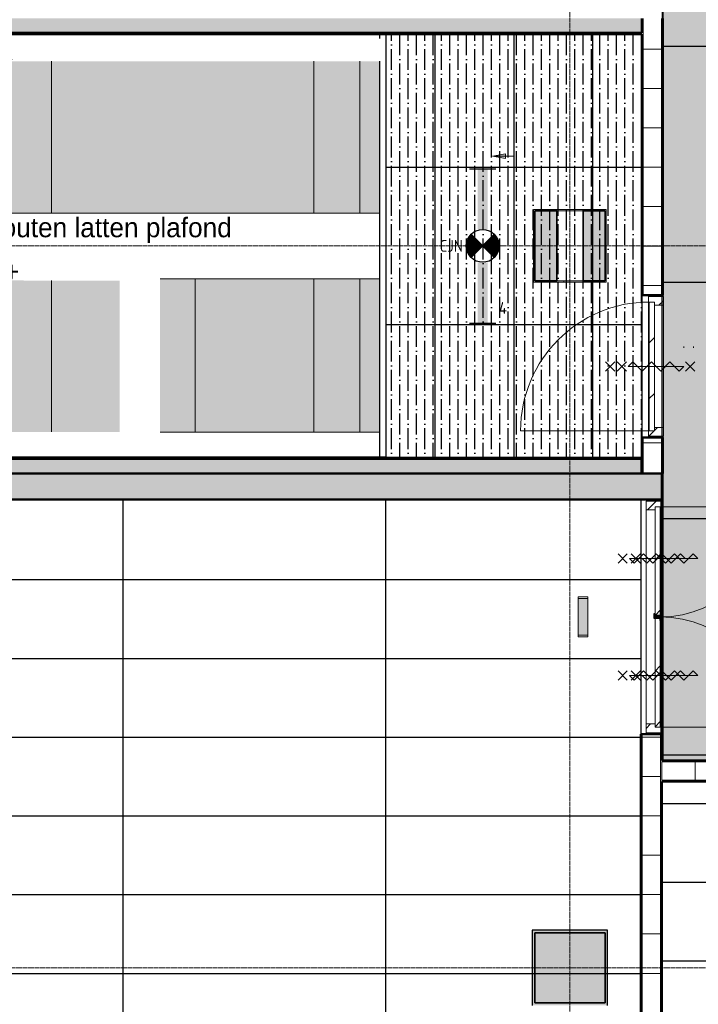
# Model space of a CAD drawing. Header units: millimetres. Extents: x -1224 to 86389, y -20577 to 46356.
# Tile 35 of 46: x 38825 to 43994, y 13550 to 21052. Entities that reach past the tile are written whole.
import ezdxf
from ezdxf.enums import TextEntityAlignment as Align

# ---------------------------------------------------------------- set-up
doc = ezdxf.new("R2010")
doc.units = ezdxf.units.MM
doc.linetypes.add('stramien', pattern=[22.225, 12.7, -3.175, 3.175, -3.175])
for name, color, linetype, lineweight in [('A-CLNG-IDEN', 6, 'Continuous', 18), ('A-CLNG-SUSP', 5, 'Continuous', 25), ('A-DETL-GENF', 3, 'Continuous', 18), ('A-DOOR', 1, 'Continuous', 25), ('A-FLOR-OTLN', 6, 'Continuous', 18), ('A-FLOR-PATT', 8, 'Continuous', 18), ('A-GENM', 6, 'Continuous', 18), ('A-WALL', 2, 'Continuous', 25), ('A-WALL-PATT', 2, 'Continuous', 50), ('I-WALL', 2, 'Continuous', 25), ('S-COLS', 6, 'Continuous', 18), ('S-GRID', 1, 'Continuous', 18)]:
    doc.layers.add(name, color=color, linetype=linetype, lineweight=lineweight)
for name, color, linetype in [('ATN HWC', 240, 'Continuous'), ('ATN Lattenplafond', 20, 'Continuous'), ('ATN Perla OP', 6, 'Continuous'), ('EL6321--', 3, 'Continuous')]:
    doc.layers.add(name, color=color, linetype=linetype)
doc.styles.add('Frutiger_2', font='txt', dxfattribs={"height": 149.257426})
doc.styles.add('STABICAD-018', font='ISO8.SHX', dxfattribs={"height": 90})

# ---------------------------------------------------------------- blocks, each defined once
blk = doc.blocks.new('24_betontrap trappenhuis westgevel 3500 hoog - 24_betontrap trappenhuis 3500 hoog-V5-Plotview plafond Kelder - 1 op 100')
at = {"layer": 'A-GENM'}
for points in [[(-572.4, 1670), (-572.4, 2826.2), (-872.4, 2827.2), (-872.4, 2840), (-922.4, 2840), (-922.4, 1670), (-869.1, 1670)], [(1282.2, 1670), (1427.6, 1670), (1427.6, 2826.2), (-572.4, 2826.2), (-572.4, 1670), (974.9, 1670)], [(1777.6, 1670), (1777.6, 2826.2), (1427.6, 2826.2), (1427.6, 1670), (1589.6, 1670)], [(-922.4, 0), (-879.8, 1), (-879.8, 3), (-572.4, 3), (-572.4, 1156.2), (-872.4, 1156.3), (-872.4, 1170), (-922.4, 1170), (-922.4, 1)], [(-561.7, 3), (-52.4, 3), (-52.4, 1156.2), (-572.4, 1156.2), (-572.4, 3)]]:
    blk.add_hatch(color=256, dxfattribs=at).paths.add_polyline_path(points, flags=0)
at = {"layer": 'A-GENM', "color": 50}
for p, q in [((-872.4, 2840), (-922.4, 2840)), ((-572.4, 2826.2), (-572.4, 1670)), ((1427.6, 2826.2), (1427.6, 1670)), ((1777.6, 2826.4), (1777.6, 1670)), ((-922.4, 1670), (-572.4, 1670)), ((-572.4, 1670), (1427.6, 1670)), ((1427.6, 1670), (1777.6, 1670)), ((-872.4, 1170), (-922.4, 1170)), ((-572.4, 3), (-572.4, 1156.2)), ((-922.4, 0), (-879.8, 0))]:
    blk.add_line(p, q, dxfattribs=at)
blk = doc.blocks.new('24_betontrap trappenhuis kelder naar begane grond - 24_betontrap trappenhuis kelder naar begane grond-436676-Plotview plafond Kelder - 1 op 100')
at = {"layer": 'A-GENM'}
for points in [[(523.2, 0), (523.2, 1170), (255.3, 1170), (255.3, 0), (360.3, 0)], [(1427.6, 0), (1427.6, 1170), (523.2, 1170), (523.2, 0), (1282.2, 0)], [(1777.6, 0), (1777.6, 1170), (1427.6, 1170), (1427.6, 0), (1589.6, 0)]]:
    blk.add_hatch(color=256, dxfattribs=at).paths.add_polyline_path(points, flags=0)
at = {"layer": 'A-GENM', "color": 50}
for p, q in [((255.3, 1170), (523.2, 1170)), ((523.2, 1170), (523.2, 0)), ((1427.6, 1170), (523.2, 1170)), ((1777.6, 1170), (1427.6, 1170)), ((1427.6, 0), (1427.6, 1170)), ((1777.6, 0), (1777.6, 1170)), ((523.2, 0), (255.3, 0)), ((523.2, 0), (1427.6, 0)), ((1427.6, 0), (1777.6, 0))]:
    blk.add_line(p, q, dxfattribs=at)
blk = doc.blocks.new('E00018')
at = {"color": 0, "linetype": 'Continuous'}
for p, q in [((-1.77, -1.77), (1.77, 1.77)), ((1.77, -1.77), (-1.77, 1.77))]:
    blk.add_line(p, q, dxfattribs=at)
at = {"color": 0, "linetype": 'Continuous', "const_width": 2.5}
for points in [[(-0.88, 0.88, -0.198912), (0, 1.25, -0.198912), (0.88, 0.88, -1)], [(-0.88, -0.88, 0.198912), (0, -1.25, 0.198912), (0.88, -0.88, 1)]]:
    blk.add_lwpolyline(points, format="xyb", dxfattribs=at)
blk = doc.blocks.new('*U34')
at = {"color": 0, "linetype": 'ByBlock'}
for p, q in [((-11.76, 2), (-11.76, -2)), ((11.76, 2), (11.76, -2))]:
    blk.add_line(p, q, dxfattribs=at)
at = {"color": 0, "linetype": 'Continuous'}
blk.add_circle((0, 0), 2.5, dxfattribs=at)
at = {"color": 0, "linetype": 'ByBlock'}
for points in [[(-2.5, 0.75), (-11.76, 0.75), (-2.5, -0.75), (-11.76, -0.75)], [(2.5, 0.75), (11.76, 0.75), (2.5, -0.75), (11.76, -0.75)]]:
    blk.add_solid(points, dxfattribs=at)
blk.add_blockref('E00018', (0, 0), dxfattribs=at)
at = {"color": 0, "linetype": 'Continuous', "style": 'STABICAD-018'}
for tag, p in [('PANEL', (0, 8)), ('CIRCUIT', (0, 5)), ('SUBCIRCUIT', (4.5, 5)), ('LIGHTFIXTURECODE', (0, 0)), ('SWITCHCODE', (4.5, -3))]:
    blk.add_attdef(tag, text='', height=1.8, dxfattribs=at).set_placement(p, align=Align.MIDDLE)

msp = doc.modelspace()

# ---------------------------------------------------------------- hatches: boundary and pattern name
at = {"layer": 'A-CLNG-IDEN'}
msp.add_hatch(color=256, dxfattribs=at).paths.add_polyline_path([(42425.4, 20012.2), (42525.4, 19994.5), (42525.4, 20029.8)], flags=0)
at = {"layer": 'A-DOOR', "lineweight": 18}
h = msp.add_hatch(dxfattribs=at)
h.set_pattern_fill('FP_80', color=256, angle=90, style=0, pattern_type=2)
h.set_pattern_definition([(45, (0.0004, -0.0004), (-212.132, 212.132), [])])
h.paths.add_polyline_path([(43620.6, 17920.3), (43660.6, 17920.3), (43660.6, 18900.3), (43620.6, 18900.3), (43620.6, 17944.7)], flags=0)
h = msp.add_hatch(dxfattribs=at)
h.set_pattern_fill('FP_21', color=256, angle=-90, style=0, pattern_type=2)
h.set_pattern_definition([(45, (0.0004, -0.0001), (-91.92388, 91.92388), [])])
h.paths.add_polyline_path([(43710.1, 15619.2), (43710.1, 15661.2), (43665.1, 15661.2), (43665.1, 15686.2), (43596.1, 15686.2), (43596.1, 15619.2)], flags=0)
h.paths.add_polyline_path([(43596.1, 17316.2), (43665.1, 17316.2), (43665.1, 17341.2), (43710.1, 17341.2), (43710.1, 17383.2), (43596.1, 17383.2)], flags=0)
h = msp.add_hatch(dxfattribs=at)
h.set_pattern_fill('FP_82', color=256, angle=-90, style=0, pattern_type=2)
h.set_pattern_definition([(45, (0.0004, -0.0001), (-212.132, 212.132), [])])
h.paths.add_polyline_path([(43665.1, 16501.2), (43704.4, 16501.2), (43704.4, 16509.6), (43665.1, 16509.6)], flags=0)
h.paths.add_polyline_path([(43687.1, 16514.6), (43705.1, 16514.6), (43705.1, 17341.2), (43665.1, 17341.2), (43665.1, 16514.6)], flags=0)
h = msp.add_hatch(dxfattribs=at)
h.set_pattern_fill('FP_124', color=256, angle=-90, style=0, pattern_type=2)
h.set_pattern_definition([(45, (0.0004, -0.0003), (-212.132, 212.132), [])])
h.paths.add_polyline_path([(43705.1, 15661.2), (43704.4, 16488.6), (43665.1, 16488.6), (43665.1, 15661.2), (43687.1, 15661.2)], flags=0)
at = {"layer": 'A-FLOR-PATT'}
h = msp.add_hatch(color=50, dxfattribs=at)
h.paths.add_polyline_path([(52906.9, 2678.2), (53916.6, 2678.2), (53916.6, 2928.2), (54166.6, 2928.2), (54166.6, 2980.2), (52283.6, 2980.2), (52283.6, 2678.2), (52292.3, 2678.2)], flags=0)
h.paths.add_polyline_path([(50449.6, 2678.2), (52083.6, 2678.2), (52083.6, 2980.2), (50449.6, 2980.2), (50449.6, 2871.9)], flags=0)
h.paths.add_polyline_path([(50249.6, 2978.2), (50249.6, 2980.2), (43716.6, 2980.2), (43716.6, 2978.2), (47375, 2978.2)], flags=0)
h.paths.add_polyline_path([(42729.6, 8041.2), (43303.6, 8041.2), (43303.6, 8615.2), (42729.6, 8615.2), (42729.6, 8051.2)], flags=0)
h.paths.add_polyline_path([(48783.6, 8051.2), (48793.6, 8051.2), (48793.6, 8605.2), (48239.6, 8605.2), (48239.6, 8051.2), (48249.6, 8051.2)], flags=0)
h.paths.add_polyline_path([(48759.1, 8061.2), (48249.6, 8061.2), (48249.6, 8595.2), (48783.6, 8595.2), (48783.6, 8061.2), (48763.3, 8061.2)], flags=0)
h.paths.add_polyline_path([(42749.6, 8061.2), (42749.6, 8595.2), (43283.6, 8595.2), (43283.6, 8061.2)], flags=0)
h.paths.add_polyline_path([(43303.6, 13541.2), (43303.6, 14115.2), (42729.6, 14115.2), (42729.6, 13541.2), (43283.6, 13541.2)], flags=0)
h.paths.add_polyline_path([(48783.6, 13551.2), (48793.6, 13551.2), (48793.6, 14105.2), (48239.6, 14105.2), (48239.6, 13551.2), (48249.6, 13551.2)], flags=0)
h.paths.add_polyline_path([(48778.3, 13561.2), (48249.6, 13561.2), (48249.6, 14095.2), (48783.6, 14095.2), (48783.6, 13561.2)], flags=0)
h.paths.add_polyline_path([(43260.8, 13561.2), (42749.6, 13561.2), (42749.6, 14095.2), (43283.6, 14095.2), (43283.6, 13561.2)], flags=0)
h.paths.add_polyline_path([(54136.2, 17385.2), (54166.6, 17385.2), (54166.6, 17395.2), (53816.6, 17395.2), (53816.6, 17385.2)], flags=0)
h.paths.add_polyline_path([(43715.1, 17393.2), (43716.6, 17393.2), (43716.6, 17395.2), (37666.6, 17395.2), (37666.6, 17393.2), (43687.1, 17393.2)], flags=0)
h.paths.add_polyline_path([(53816.6, 17595.2), (54166.6, 17595.2), (54166.6, 17605.2), (53816.6, 17605.2)], flags=0)
h.paths.add_polyline_path([(43116.6, 17705.2), (43116.6, 17715.2), (42916.6, 17715.2), (42916.6, 17705.2), (43072.5, 17705.2)], flags=0)
h.paths.add_polyline_path([(41566.6, 17908.2), (41566.6, 19078.2), (41416.6, 19078.2), (41416.6, 17908.2), (41535.8, 17908.2)], flags=0)
h.paths.add_polyline_path([(48240.6, 19051.2), (48793.6, 19051.2), (48793.6, 19605.2), (48240.6, 19605.2), (48240.6, 19227.9)], flags=0)
h.paths.add_polyline_path([(48763.4, 19061.2), (48249.6, 19061.2), (48249.6, 19595.2), (48783.6, 19595.2), (48783.6, 19061.2)], flags=0)
h.paths.add_polyline_path([(54166.6, 19227.9), (54166.6, 19228.2), (54136.2, 19227.9)], flags=0)
h.paths.add_polyline_path([(31748.7, 19478.2), (31916.6, 19478.2), (31916.6, 19480.2), (18922, 19480.2), (18922, 19490.2), (15782, 19490.2), (15782, 19480.2), (4674.6, 19480.2), (4674.6, 19490.2), (4666.6, 19490.2), (4666.6, 19478.2), (31743.1, 19478.2)], flags=0)
h.paths.add_polyline_path([(41535.8, 19578.2), (41566.6, 19578.2), (41565.5, 20734.4), (41416.6, 20734.4), (41416.6, 19578.2)], flags=0)
h.paths.add_polyline_path([(43564.6, 20951.2), (43564.6, 21061.2), (43563.3, 21061.2), (43563.3, 20951.2)], flags=0)
h.paths.add_polyline_path([(31916.6, 21051.2), (31916.6, 23626.2), (31766.6, 23626.2), (31766.6, 23346.8), (31770.6, 23346.8), (31770.6, 21682.8), (31766.6, 21682.8), (31766.6, 21051.2)], flags=0)
h.paths.add_polyline_path([(31656.6, 21051.2), (31656.6, 23736.2), (31606.6, 23736.2), (31606.6, 21051.2)], flags=0)
h.paths.add_polyline_path([(53521.6, 21051.2), (54166.6, 21051.2), (54166.6, 21061.2), (53816.6, 21061.2), (53816.6, 21051.9), (52292.3, 21051.2)], flags=0)
h.paths.add_polyline_path([(35990.6, 21053.2), (35990.6, 21061.2), (32116.6, 21061.2), (32116.6, 21053.2), (35082, 21053.2)], flags=0)
h.paths.add_polyline_path([(36090.6, 21053.2), (36416.6, 21053.2), (36416.6, 21061.2), (36090.6, 21061.2)], flags=0)
h.paths.add_polyline_path([(46784.3, 21061.9), (46784.3, 21062.9), (46774.3, 21061.9)], flags=0)
h.paths.add_polyline_path([(54136.2, 21261.2), (54166.6, 21261.2), (54166.6, 21271.2), (53816.6, 21271.2), (53816.6, 21261.2)], flags=0)
h.paths.add_polyline_path([(54166.6, 22894.9), (54166.6, 22895.2), (54136.2, 22894.9)], flags=0)
h.paths.add_polyline_path([(31916.6, 23736.2), (31916.6, 23968.4), (31906.6, 23968.4), (31906.6, 23736.2), (31911.6, 23736.2)], flags=0)
h.paths.add_polyline_path([(32116.6, 23781.2), (32121.6, 23781.2), (32121.6, 23791.2), (32126.6, 23791.2), (32126.6, 24551.2), (32121.6, 24551.2), (32121.6, 24561.2), (32116.6, 24561.2), (32116.6, 23789.7)], flags=0)
h.paths.add_polyline_path([(48239.6, 24541.2), (48803.6, 24541.2), (48803.6, 24717.9), (48793.6, 24717.9), (48793.6, 24551.2), (48239.6, 24551.2), (48239.6, 24717.9), (48229.6, 24717.9), (48229.6, 24541.2)], flags=0)
h.paths.add_polyline_path([(32288.6, 24551.2), (32293.6, 24551.2), (32293.6, 25105.2), (32123.6, 25105.2), (32123.6, 26910.2), (32091.6, 26910.2), (32091.6, 25105.2), (31739.6, 25105.2), (31739.6, 25095.2), (32283.6, 25095.2), (32283.6, 24561.2), (32288.6, 24561.2)], flags=0)
h.paths.add_polyline_path([(31916.6, 24551.2), (31916.6, 24561.2), (31911.6, 24561.2), (31911.6, 24551.2)], flags=0)
h.paths.add_polyline_path([(31739.6, 24551.2), (31749.6, 24551.2), (31749.6, 24556.2), (31739.6, 24556.2)], flags=0)
h.paths.add_polyline_path([(26792.7, 24561.2), (26791.6, 24863), (26786.8, 24864.5), (26783.6, 24865.2), (26784.2, 24561.2)], flags=0)
h.paths.add_polyline_path([(21289.8, 24862.8), (21289.8, 24863.9), (21287.7, 24863.2)], flags=0)
h.paths.add_polyline_path([(21283.6, 24561.2), (21292.7, 24561.2), (21292.7, 24861.8), (21289.8, 24862.8), (21283.6, 24862.4), (21283.6, 24584.6)], flags=0)
h.paths.add_polyline_path([(15783.6, 24561.2), (15792.7, 24561.2), (15791.6, 24863), (15788, 24864.2), (15783.6, 24865.2), (15783.6, 24584.6)], flags=0)
h.paths.add_polyline_path([(10289.8, 24862.8), (10289.8, 24863.9), (10287.7, 24863.2)], flags=0)
h.paths.add_polyline_path([(10292.7, 24561.2), (10292.7, 24861.8), (10289.8, 24862.8), (10283.6, 24862.4), (10283.6, 24561.2)], flags=0)
h.paths.add_polyline_path([(54136.2, 24717.9), (54166.6, 24717.9), (54166.6, 24728.2), (53844.6, 24727.9), (53844.6, 24717.9)], flags=0)
h.paths.add_polyline_path([(21288.7, 24885.4), (21292.7, 24885.7), (21292.7, 25095.2), (21283.6, 25095.2), (21284.3, 24887.2), (21288.5, 24885.5)], flags=0)
h.paths.add_polyline_path([(10288.7, 24885.4), (10292.7, 24885.7), (10292.7, 25095.2), (10283.6, 25095.2), (10284.3, 24887.2), (10288.5, 24885.5)], flags=0)
h.paths.add_polyline_path([(26786.8, 24892.5), (26786, 24891.6), (26786.4, 24891.5)], flags=0)
h.paths.add_polyline_path([(26792.7, 24885.8), (26792.7, 25095.2), (26783.6, 25095.2), (26784.2, 24989), (26786.4, 24987.5), (26786.8, 24986.5), (26787.6, 24890.8), (26789.3, 24887.2), (26791.6, 24886.3)], flags=0)
h.paths.add_polyline_path([(15786.8, 24892.5), (15786, 24891.6), (15786.4, 24891.5)], flags=0)
h.paths.add_polyline_path([(15792.7, 24885.8), (15792.7, 25095.2), (15783.6, 25095.2), (15783.6, 24989.3), (15786.4, 24987.5), (15786.8, 24986.5), (15787.6, 24890.8), (15789.3, 24887.2)], flags=0)
h.paths.add_polyline_path([(53844.6, 24928.2), (54166.6, 24928.2), (54166.6, 24937.9), (53844.6, 24937.9)], flags=0)
h.paths.add_polyline_path([(48803.6, 24937.9), (48803.6, 25115.2), (48409.6, 25115.2), (48409.6, 25105.2), (48793.6, 25105.2), (48793.6, 24937.9)], flags=0)
h.paths.add_polyline_path([(48229.6, 24937.9), (48239.6, 24937.9), (48239.6, 25105.2), (48399.6, 25105.2), (48399.6, 25115.2), (48229.6, 25115.2), (48229.6, 25095.2)], flags=0)
h.paths.add_polyline_path([(54166.6, 26560.9), (54166.6, 26561.2), (54136.2, 26560.9)], flags=0)
h.paths.add_polyline_path([(32091.6, 27020.2), (34442.6, 27020.2), (34442.6, 27266.6), (34438.6, 27266.6), (34438.6, 28675.2), (34436.6, 28675.2), (34436.6, 27255.2), (34440.6, 27255.2), (34440.6, 27145.2), (34413.6, 27145.2), (34413.6, 27045.2), (32183.6, 27045.2), (32183.6, 30061.2), (31749.6, 30061.2), (31749.6, 30055.2), (31941.6, 30055.2), (31941.6, 30060.2), (32091.6, 30060.2), (32091.6, 27174.2)], flags=0)
h.paths.add_polyline_path([(36553.6, 27020.2), (38824.6, 27020.2), (38824.6, 35678.2), (37616.6, 35678.2), (37616.6, 35641.2), (38766.6, 35641.2), (38766.6, 35541.2), (38801.6, 35540.6), (38801.6, 27045.2), (36553.6, 27045.2), (36553.6, 27145.2), (36529.6, 27145.2), (36530.6, 27020.2)], flags=0)
h.paths.add_polyline_path([(44301.8, 27070.2), (44601.6, 27070.4), (44601.3, 27259.7), (43061.6, 27259.7), (43061.6, 27070.2), (43994.5, 27070.2)], flags=0)
h.paths.add_polyline_path([(42951.6, 27070.2), (42951.6, 27359.7), (42945.6, 27359.7), (42945.6, 27111.2), (38934.6, 27111.2), (38934.6, 27070.2), (42945.6, 27070.2)], flags=0)
h.paths.add_polyline_path([(34555.6, 28329.7), (34555.6, 28339.7), (34548.6, 28339.7), (34548.6, 28334.7), (34552.6, 28334.7), (34552.6, 28329.7)], flags=0)
h.paths.add_polyline_path([(36419.6, 28329.7), (36419.6, 28334.7), (36423.6, 28334.7), (36423.6, 28339.7), (36411.6, 28339.7), (36411.6, 28329.7)], flags=0)
h.paths.add_polyline_path([(54166.6, 28394.9), (54166.6, 28395.2), (54136.2, 28394.9)], flags=0)
h.paths.add_polyline_path([(36423.6, 28439.7), (36423.6, 28565.2), (36420.6, 28565.2), (36420.6, 28465.2), (34548.6, 28465.2), (34549.5, 28439.7), (36420.6, 28439.7)], flags=0)
h.paths.add_polyline_path([(22889.6, 29514.2), (22949.6, 29514.2), (22949.6, 30061.2), (22814.6, 30061.2), (22814.6, 30041.2), (22889.6, 30041.2), (22889.6, 29846)], flags=0)
h.paths.add_polyline_path([(48446.6, 30041.2), (48803.6, 30041.2), (48803.6, 30615.2), (48229.6, 30615.2), (48229.6, 30041.2), (48436.6, 30041.2)], flags=0)
h.paths.add_polyline_path([(37249.6, 30041.2), (37808.3, 30041.2), (37808.3, 30615.2), (37234.3, 30615.2), (37234.3, 30041.2)], flags=0)
h.paths.add_polyline_path([(19134.8, 30041.2), (19278.6, 30041.2), (19278.6, 30061.2), (19083.6, 30061.2), (19083.6, 30051.2), (19073.6, 30051.2), (19073.6, 30041.2), (19101, 30041.2)], flags=0)
h.paths.add_polyline_path([(21074.5, 30041.2), (21283.6, 30041.2), (21283.6, 30051.2), (20749.6, 30051.2), (20749.6, 30041.2), (20945, 30041.2)], flags=0)
h.paths.add_polyline_path([(48446.6, 30051.2), (48239.6, 30051.2), (48239.6, 30605.2), (48793.6, 30605.2), (48793.6, 30051.2), (48586.6, 30051.2)], flags=0)
h.paths.add_polyline_path([(37569.2, 30061.2), (37249.6, 30061.2), (37249.6, 30595.2), (37783.6, 30595.2), (37783.6, 30061.2), (37621.3, 30061.2)], flags=0)
h.paths.add_polyline_path([(26244.6, 30061.2), (26249.6, 30061.8), (26249.6, 30595.2), (26244.6, 30595.2), (26244.6, 30061.9)], flags=0)
h.paths.add_polyline_path([(15783.6, 30061.2), (15792.7, 30061.2), (15792.7, 30595.2), (15783.6, 30595.2), (15783.6, 30162.2)], flags=0)
h.paths.add_polyline_path([(10292.7, 30061.2), (10292.7, 30595.2), (10283.6, 30595.2), (10283.6, 30061.2)], flags=0)
h.paths.add_polyline_path([(22746.6, 30186.2), (22749.6, 30186.2), (22749.6, 30328.2), (22746.6, 30327.7)], flags=0)
h.paths.add_polyline_path([(19283.6, 30186.2), (19286.6, 30186.2), (19286.6, 30328.2), (19283.6, 30328.2), (19283.6, 30221.2)], flags=0)
h.paths.add_polyline_path([(32183.6, 30595.2), (32183.6, 35641.2), (37416.6, 35641.2), (37416.6, 35678.2), (32116.6, 35678.2), (32116.6, 30595.2)], flags=0)
h.paths.add_polyline_path([(31445.8, 31495.2), (31916.6, 31495.2), (31916.6, 31508.2), (26244.6, 31508.2), (26244.6, 31495.2), (31401.6, 31495.2)], flags=0)
h.paths.add_polyline_path([(24787.8, 31508.2), (24787.8, 31508.7), (24783.6, 31508.2)], flags=0)
h.paths.add_polyline_path([(54166.6, 33894.9), (54166.6, 33895.2), (54136.2, 33894.9)], flags=0)
h.paths.add_polyline_path([(38155.3, 35306.2), (38591.6, 35306.2), (38591.6, 35431.2), (37646.6, 35431.2), (37646.8, 35306.2)], flags=0)
h.paths.add_polyline_path([(35082, 35306.2), (35438.6, 35306.2), (35438.6, 35431.2), (34478.6, 35431.2), (34478.8, 35306.2)], flags=0)
h.paths.add_polyline_path([(17449.6, 35628.2), (17449.6, 35978.2), (17249.6, 35978.2), (17249.6, 35628.2), (17257.1, 35628.2)], flags=0)
h.paths.add_polyline_path([(42457.8, 35668.2), (48436.6, 35668.2), (48436.6, 35678.2), (41376.6, 35678.2), (41376.6, 35668.2), (41843.2, 35668.2)], flags=0)
h.paths.add_polyline_path([(4671.6, 35673.2), (4676.6, 35673.2), (4676.6, 35678.2), (4666.6, 35677.2), (4666.6, 35673.2), (4671, 35673.2)], flags=0)
h.paths.add_polyline_path([(53916.3, 35728.2), (53916.6, 35728.2), (53916.3, 35938.9)], flags=0)
h.paths.add_polyline_path([(38924.6, 35828.2), (39249.6, 35828.2), (39249.6, 35978.2), (37616.6, 35978.2), (37616.6, 35828.2), (38824.6, 35828.2)], flags=0)
h.paths.add_polyline_path([(36311.3, 35828.2), (37416.6, 35828.2), (37416.6, 35978.2), (35783.6, 35978.2), (35783.6, 35828.2)], flags=0)
h.paths.add_polyline_path([(18793.7, 35968.2), (19083.6, 35968.2), (19083.6, 35978.2), (17459.6, 35978.2), (17459.6, 35968.2), (18486.4, 35968.2)], flags=0)
at = {"layer": 'A-GENM'}
h = msp.add_hatch(dxfattribs=at)
h.set_pattern_fill('FP_92', color=256, style=0, pattern_type=2)
h.set_pattern_definition([(0, (0.0004, -0.0001), (406.4, 101.6), [33.528, -271.272, 33.528, -1896.872]), (0, (0.0004, -0.0001), (406.4, 101.6), [-338.328, -271.272, 33.528, -576.072, -1016]), (0, (0.0004, -0.0001), (406.4, 101.6), [-1219.2, 33.528, -271.272, 33.528, -677.672]), (0, (0.0004, -0.0001), (406.4, 101.6), [-1557.528, -169.672, 33.528, -474.472]), (120, (152.4, 50.8), (-291.18818, 301.15272), [33.528, -271.272, 33.528, -1896.872]), (120, (152.4, 50.8), (-291.18818, 301.15272), [-338.328, -271.272, 33.528, -576.072, -1016]), (120, (152.4, 50.8), (-291.18818, 301.15272), [-1219.2, 33.528, -271.272, 33.528, -677.672]), (120, (152.4, 50.8), (-291.18818, 301.15272), [-1557.528, -169.672, 33.528, -474.472]), (240, (203.2, 254), (-115.21182, -402.75272), [33.528, -271.272, 33.528, -1896.872]), (240, (203.2, 254), (-115.21182, -402.75272), [-338.328, -271.272, 33.528, -576.072, -1016]), (240, (203.2, 254), (-115.21182, -402.75272), [-1219.2, 33.528, -271.272, 33.528, -677.672]), (240, (203.2, 254), (-115.21182, -402.75272), [-1557.528, -169.672, 33.528, -474.472])])
h.paths.add_polyline_path([(42739.6, 19051.2), (43293.6, 19051.2), (43293.6, 19605.2), (42739.6, 19604.6)], flags=0)
h.paths.add_polyline_path([(43283.6, 19061.2), (42749.6, 19061.2), (42749.6, 19595.2), (43283.6, 19595.2)], flags=0)
h = msp.add_hatch(dxfattribs=at)
h.set_pattern_fill('FP_42', color=256, angle=-90, style=0, pattern_type=2)
h.set_pattern_definition([(45, (0.0004, -0.0001), (-91.92388, 91.92388), [])])
h.paths.add_polyline_path([(43615.6, 17878.3), (43729.6, 17878.3), (43729.6, 17945.3), (43660.6, 17945.3), (43660.6, 17920.3), (43615.6, 17920.3)], flags=0)
h.paths.add_polyline_path([(43687.1, 18875.3), (43729.6, 18875.3), (43729.6, 18942.3), (43615.6, 18942.3), (43615.6, 18900.3), (43660.6, 18900.3), (43660.6, 18875.3)], flags=0)
msp.add_hatch(color=256, dxfattribs=at).paths.add_polyline_path([(43116.6, 16361.2), (43153.1, 16361.2), (43153.1, 16641.2), (43080.1, 16641.2), (43080.1, 16361.2), (43107.2, 16361.2)], flags=0)
at = {"layer": 'A-WALL-PATT', "lineweight": 25}
for color, points in [(256, [(42966.6, 20951.2), (42966.6, 21061.2), (37676.6, 21061.2), (37676.6, 20951.2), (42457.8, 20951.2)]), (256, [(42966.6, 20951.2), (43563.3, 20951.2), (43563.3, 21061.2), (42966.6, 21061.2)]), (256, [(42457.8, 17595.2), (42916.6, 17595.2), (42916.6, 17705.2), (37676.6, 17705.2), (37676.6, 17595.2), (41843.2, 17595.2)]), (256, [(43561.6, 17595.2), (43561.6, 17705.2), (42916.6, 17705.2), (42916.6, 17595.2), (43072.5, 17595.2)]), (7, [(43716.6, 17395.2), (43716.6, 17595.2), (37666.6, 17595.2), (37666.6, 17395.2), (43687.1, 17395.2)])]:
    msp.add_hatch(color=color, dxfattribs=at).paths.add_polyline_path(points, flags=0)
at = {"layer": 'ATN Lattenplafond'}
h = msp.add_hatch(dxfattribs=at)
h.set_pattern_fill('ANSI36', color=254, scale=20, angle=45)
h.paths.add_polyline_path([(32123.6, 26910.2), (34552.6, 26910.2), (34552.6, 28329.7), (36419.6, 28329.7), (36419.6, 26910.2), (46624.3, 26910.2), (46624.3, 15408.2), (43716.6, 15408.2), (43724.6, 23791.2), (32126.6, 23791.2), (32126.6, 24551.2), (32293.6, 24551.2), (32293.6, 25105.2), (32123.6, 25105.2)])
h = msp.add_hatch(dxfattribs=at)
h.set_pattern_fill('ANSI36', color=254, scale=20, angle=45)
h.paths.add_polyline_path([(38716.6, 20941.2), (37686.6, 20941.2), (37686.6, 17715.2), (38716.6, 17715.2)])
h.paths.add_polyline_path([(41616.6, 20941.2), (43564.6, 20941.2), (43564.6, 17715.2), (41616.6, 17715.2)])
at = {"layer": 'S-COLS', "lineweight": 5}
h = msp.add_hatch(color=256, dxfattribs=at)
h.paths.add_polyline_path([(42749.6, 19061.2), (42916.6, 19061.2), (42916.6, 19595.2), (42749.6, 19595.2)], flags=0)
h.paths.add_polyline_path([(43283.6, 19061.2), (43283.6, 19595.2), (43116.6, 19595.2), (43116.6, 19061.2)], flags=0)
msp.add_hatch(color=256, dxfattribs=at).paths.add_polyline_path([(43283.6, 13561.2), (43283.6, 14095.2), (42749.6, 14095.2), (42749.6, 13561.2)], flags=0)

# ---------------------------------------------------------------- linework, layer by layer
at = {"layer": 'A-CLNG-IDEN'}
for p, q in [((42525.4, 20029.8), (42425.4, 20012.2)), ((42525.4, 19994.5), (42525.4, 20029.8)), ((42425.4, 20012.2), (42525.4, 19994.5)), ((42425.4, 20012.2), (42584.2, 20012.2))]:
    msp.add_line(p, q, dxfattribs=at)
at = {"layer": 'A-CLNG-SUSP'}
for p, q in [((43726.6, 18942.3), (43726.6, 23791.2)), ((41616.6, 17715.2), (41616.6, 20941.2)), ((43726.6, 15408.2), (43726.6, 17878.3)), ((43564.6, 17715.2), (41616.6, 17715.2)), ((42916.6, 17715.2), (42916.6, 17705.2)), ((43116.6, 17705.2), (43116.6, 17715.2)), ((37666.6, 17393.2), (43556.6, 17393.2)), ((43716.6, 17393.2), (43716.6, 17395.2)), ((43303.6, 14115.2), (42729.6, 14115.2)), ((42729.6, 14115.2), (42729.6, 13541.2)), ((43303.6, 13541.2), (43303.6, 14115.2))]:
    msp.add_line(p, q, dxfattribs=at)
at = {"layer": 'A-DETL-GENF'}
for p, q in [((43287.8, 18374.8), (43358.5, 18445.6)), ((43287.8, 18445.6), (43358.5, 18374.8)), ((43376.5, 18374.8), (43447.2, 18445.6)), ((43376.5, 18445.6), (43447.2, 18374.8)), ((43460.5, 18410.2), (43495.8, 18445.6)), ((43460.5, 18410.2), (43495.8, 18445.6)), ((43884.7, 18410.2), (43460.5, 18410.2)), ((43884.7, 18410.2), (43460.5, 18410.2)), ((43495.8, 18445.6), (43566.5, 18374.8)), ((43495.8, 18445.6), (43566.5, 18374.8)), ((43566.5, 18374.8), (43637.2, 18445.6)), ((43566.5, 18374.8), (43637.2, 18445.6)), ((43637.2, 18445.6), (43708, 18374.8)), ((43637.2, 18445.6), (43708, 18374.8)), ((43708, 18374.8), (43778.7, 18445.6)), ((43708, 18374.8), (43778.7, 18445.6)), ((43778.7, 18445.6), (43849.4, 18374.8)), ((43778.7, 18445.6), (43849.4, 18374.8)), ((43849.4, 18374.8), (43884.7, 18410.2)), ((43849.4, 18374.8), (43884.7, 18410.2)), ((43968.7, 18374.8), (43898, 18445.6)), ((43968.7, 18445.6), (43898, 18374.8)), ((43382.7, 16911.8), (43453.4, 16982.6)), ((43382.7, 16982.6), (43453.4, 16911.8)), ((43482.7, 16911.8), (43553.4, 16982.6)), ((43482.7, 16982.6), (43553.4, 16911.8)), ((43576.2, 16982.6), (43505.5, 16911.8)), ((43646.9, 16911.8), (43576.2, 16982.6)), ((43672.7, 16982.6), (43602, 16911.8)), ((43717.6, 16982.6), (43646.9, 16911.8)), ((43743.4, 16911.8), (43672.7, 16982.6)), ((43788.3, 16911.8), (43717.6, 16982.6)), ((43814.1, 16982.6), (43743.4, 16911.8)), ((43859, 16982.6), (43788.3, 16911.8)), ((43884.8, 16911.8), (43814.1, 16982.6)), ((43894.4, 16947.2), (43859, 16982.6)), ((43955.5, 16982.6), (43884.8, 16911.8)), ((43990.9, 16947.2), (43955.5, 16982.6)), ((43470.1, 16947.2), (43894.4, 16947.2)), ((43505.5, 16911.8), (43470.1, 16947.2)), ((43566.6, 16947.2), (43990.9, 16947.2)), ((43602, 16911.8), (43566.6, 16947.2)), ((43382.7, 16019.8), (43453.4, 16090.6)), ((43382.7, 16090.6), (43453.4, 16019.8)), ((43470.1, 16055.2), (43894.4, 16055.2)), ((43505.5, 16019.8), (43470.1, 16055.2)), ((43482.7, 16019.8), (43553.4, 16090.6)), ((43482.7, 16090.6), (43553.4, 16019.8)), ((43576.2, 16090.6), (43505.5, 16019.8)), ((43566.6, 16055.2), (43990.9, 16055.2)), ((43602, 16019.8), (43566.6, 16055.2)), ((43646.9, 16019.8), (43576.2, 16090.6)), ((43672.7, 16090.6), (43602, 16019.8)), ((43717.6, 16090.6), (43646.9, 16019.8)), ((43743.4, 16019.8), (43672.7, 16090.6)), ((43788.3, 16019.8), (43717.6, 16090.6)), ((43814.1, 16090.6), (43743.4, 16019.8)), ((43859, 16090.6), (43788.3, 16019.8)), ((43884.8, 16019.8), (43814.1, 16090.6)), ((43894.4, 16055.2), (43859, 16090.6)), ((43955.5, 16090.6), (43884.8, 16019.8)), ((43990.9, 16055.2), (43955.5, 16090.6))]:
    msp.add_line(p, q, dxfattribs=at)
at = {"layer": 'A-DOOR', "lineweight": 18}
for p, q in [((43615.6, 18942.3), (43615.6, 18900.3)), ((43729.6, 18942.3), (43615.6, 18942.3)), ((43729.6, 18875.3), (43729.6, 18942.3)), ((43615.6, 18900.3), (43660.6, 18900.3)), ((43615.6, 17920.3), (43615.6, 18900.3)), ((43620.6, 17920.3), (43620.6, 18900.3)), ((43660.6, 18900.3), (43660.6, 18875.3)), ((43660.6, 18875.3), (43660.6, 17945.3)), ((43660.6, 18875.3), (43729.6, 18875.3)), ((43729.6, 18875.3), (43729.6, 17945.3)), ((43729.6, 17945.3), (43660.6, 17945.3)), ((43660.6, 17945.3), (43660.6, 17920.3)), ((43729.6, 17878.3), (43729.6, 17945.3)), ((43615.6, 17920.3), (43615.6, 17878.3)), ((43660.6, 17920.3), (43615.6, 17920.3)), ((43615.6, 17878.3), (43729.6, 17878.3)), ((43596.1, 17316.2), (43596.1, 17383.2)), ((43596.1, 17383.2), (43710.1, 17383.2)), ((43665.1, 17341.2), (43665.1, 17316.2)), ((43710.1, 17341.2), (43665.1, 17341.2)), ((43705.1, 17341.2), (43705.1, 16514.6)), ((43710.1, 17383.2), (43710.1, 17341.2)), ((43710.1, 15661.2), (43710.1, 17341.2)), ((43665.1, 17316.2), (43596.1, 17316.2)), ((43596.1, 17316.2), (43596.1, 15686.2)), ((43665.1, 16514.5), (43665.1, 17316.2)), ((43665.1, 16493.5), (43665.1, 16509.6)), ((43704.4, 16501.2), (43665.1, 16501.2)), ((43665.1, 15686.2), (43665.1, 16488.6)), ((43705.1, 16474.6), (43705.1, 15661.2)), ((43596.1, 15619.2), (43596.1, 15686.2)), ((43596.1, 15686.2), (43665.1, 15686.2)), ((43665.1, 15686.2), (43665.1, 15661.2)), ((43710.1, 15619.2), (43596.1, 15619.2)), ((43665.1, 15661.2), (43710.1, 15661.2)), ((43710.1, 15661.2), (43710.1, 15619.2))]:
    msp.add_line(p, q, dxfattribs=at)
at = {"layer": 'A-DOOR'}
for p, q in [((43659.4, 16488.6), (43659.4, 16528.6)), ((43659.4, 16528.6), (43664.4, 16528.6)), ((43664.4, 16528.6), (43664.4, 16514.6)), ((43664.4, 16514.6), (43709.4, 16514.6)), ((43704.4, 16509.6), (43664.4, 16509.6)), ((43664.4, 16509.6), (43664.4, 16493.6)), ((43704.4, 16493.6), (43704.4, 16509.6)), ((43709.4, 16514.6), (43709.4, 16474.6)), ((43704.4, 16488.6), (43659.4, 16488.6)), ((43664.4, 16493.6), (43704.4, 16493.6)), ((43704.4, 16474.6), (43704.4, 16488.6)), ((43709.4, 16474.6), (43704.4, 16474.6))]:
    msp.add_line(p, q, dxfattribs=at)
at = {"layer": 'A-FLOR-OTLN', "color": 50}
for p, q in [((41566.6, 19578.2), (41416.6, 19578.2)), ((41416.6, 19078.2), (41566.6, 19078.2)), ((41566.6, 17908.2), (41416.6, 17908.2))]:
    msp.add_line(p, q, dxfattribs=at)
at = {"layer": 'A-GENM'}
for p, q in [((42739.6, 19605.2), (43293.6, 19605.2)), ((42739.6, 19051.2), (42739.6, 19605.2)), ((43283.6, 19595.2), (42749.6, 19595.2)), ((42749.6, 19595.2), (42749.6, 19061.2)), ((43283.6, 19061.2), (43283.6, 19595.2)), ((43293.6, 19605.2), (43293.6, 19051.2)), ((42749.6, 19061.2), (43283.6, 19061.2)), ((43293.6, 19051.2), (42739.6, 19051.2)), ((43884, 18562.2), (43884, 18550.2)), ((43957, 18550.2), (43957, 18562.2)), ((43620.6, 17920.3), (42640.6, 17920.3)), ((43705.1, 17341.2), (44545.1, 17341.2)), ((43080.1, 16653.2), (43080.1, 16641.2)), ((43153.1, 16653.2), (43080.1, 16653.2)), ((43080.1, 16641.2), (43153.1, 16641.2)), ((43080.1, 16641.2), (43080.1, 16361.2)), ((43153.1, 16641.2), (43080.1, 16641.2)), ((43153.1, 16641.2), (43153.1, 16653.2)), ((43153.1, 16361.2), (43153.1, 16641.2)), ((43080.1, 16361.2), (43080.1, 16349.2)), ((43153.1, 16361.2), (43080.1, 16361.2)), ((43080.1, 16361.2), (43153.1, 16361.2)), ((43153.1, 16349.2), (43153.1, 16361.2)), ((43080.1, 16349.2), (43153.1, 16349.2)), ((43705.1, 15661.2), (44545.1, 15661.2))]:
    msp.add_line(p, q, dxfattribs=at)
for centre, radius, start, end in [((43620.6, 17920.3), 980, 90, 180), ((43705.1, 17341.2), 840, 270, 0), ((43705.1, 15661.2), 840, 0, 90)]:
    msp.add_arc(centre, radius, start, end, dxfattribs=at)
at = {"layer": 'A-WALL', "color": 90, "lineweight": 50}
for p, q in [((37666.6, 17595.2), (43716.6, 17595.2)), ((43716.6, 17595.2), (43716.6, 17395.2)), ((43716.6, 17395.2), (37666.6, 17395.2))]:
    msp.add_line(p, q, dxfattribs=at)
at = {"layer": 'A-WALL-PATT', "lineweight": 18}
for p, q in [((39359.1, 20941.2), (39353.3, 20951.2)), ((39945.7, 20941.2), (39940.8, 20949.6)), ((39954, 20946), (39951.2, 20941.2)), ((40773.1, 20942.4), (40772.5, 20941.2)), ((42641.7, 20945.2), (42638.2, 20951.2)), ((42772.6, 20951.2), (42766.8, 20941.2)), ((43714.6, 20827.2), (43574.6, 20827.2)), ((43714.6, 20828), (43721.5, 20828)), ((43714.6, 20527.2), (43574.6, 20527.2)), ((43714.8, 20508.9), (43714.6, 20509.3)), ((43714.6, 20421.6), (43721.5, 20421.6)), ((43714.6, 20227.2), (43574.6, 20227.2)), ((43714.6, 20116.8), (43721.5, 20116.8)), ((43714.6, 19927.2), (43574.6, 19927.2)), ((43714.6, 19710.4), (43721.5, 19710.4)), ((43714.6, 19627.2), (43574.6, 19627.2)), ((43724.6, 19475.9), (43715.3, 19492)), ((43714.6, 19327.2), (43574.6, 19327.2)), ((43714.6, 19304), (43721.5, 19304)), ((43714.6, 19027.2), (43574.6, 19027.2)), ((43714.6, 18999.2), (43721.5, 18999.2)), ((43714.6, 17827.2), (43574.6, 17827.2)), ((38875.5, 17714.9), (38875.3, 17715.2)), ((38998.4, 17705.2), (38997.5, 17706.7)), ((39027.2, 17715.2), (39021.5, 17705.2)), ((39467.6, 17705.2), (39461.9, 17715.2)), ((39848.5, 17715.2), (39842.7, 17705.2)), ((40054.2, 17705.2), (40048.5, 17715.2)), ((40078.2, 17706.7), (40077.3, 17705.2)), ((43720.2, 17715.7), (43714.6, 17706)), ((43706.6, 15585.7), (43566.6, 15585.7)), ((43716.6, 15474.2), (43706.6, 15456.9)), ((43967.2, 15398.2), (43961.4, 15408.2)), ((43970.4, 15258.2), (43970.4, 15398.2)), ((43706.6, 15285.7), (43566.6, 15285.7)), ((43706.6, 15240), (43716.6, 15240)), ((43936.4, 15248.2), (43930.7, 15258.2)), ((43566.6, 15214.4), (43556.6, 15197.1)), ((43706.6, 14985.7), (43566.6, 14985.7)), ((43706.6, 14833.6), (43716.6, 14833.6)), ((43706.6, 14685.7), (43566.6, 14685.7)), ((43716.6, 14661.4), (43706.6, 14644.1)), ((43706.6, 14528.8), (43716.6, 14528.8)), ((43566.6, 14401.6), (43556.6, 14384.3)), ((43706.6, 14385.7), (43566.6, 14385.7)), ((43706.6, 14122.4), (43716.6, 14122.4)), ((43706.6, 14085.7), (43566.6, 14085.7)), ((43566.6, 13856.8), (43556.6, 13874.1)), ((43706.6, 13785.7), (43566.6, 13785.7)), ((43566.6, 13653.6), (43564.9, 13656.6)), ((43706.6, 13716), (43716.6, 13716)), ((43716.6, 13597), (43706.6, 13614.3))]:
    msp.add_line(p, q, dxfattribs=at)
at = {"layer": 'ATN HWC'}
msp.add_lwpolyline([(43556.6, 2978.2), (37666.6, 2978.2), (37666.6, 17393.2), (43556.6, 17393.2)], close=True, dxfattribs=at)
for points in [[(39611.6, 17393.2), (39611.6, 2978.2)], [(41611.6, 17393.2), (41611.6, 2978.2)], [(37666.6, 16785.7), (43556.6, 16785.7)], [(37666.6, 16185.7), (43556.6, 16185.7)], [(37666.6, 15585.7), (43556.6, 15585.7)], [(37666.6, 14985.7), (43556.6, 14985.7)], [(37666.6, 14385.7), (43556.6, 14385.7)], [(37666.6, 14385.7), (43556.6, 14385.7)], [(37666.6, 13785.7), (43556.6, 13785.7)]]:
    msp.add_lwpolyline(points, dxfattribs=at)
at = {"layer": 'ATN Lattenplafond'}
for points in [[(32123.6, 26910.2), (34552.6, 26910.2), (34552.6, 28329.7), (36419.6, 28329.7), (36419.6, 26910.2), (46624.3, 26910.2), (46624.3, 15408.2), (43716.6, 15408.2), (43724.6, 23791.2), (32126.6, 23791.2), (32126.6, 24551.2), (32293.6, 24551.2), (32293.6, 25105.2), (32123.6, 25105.2)], [(41616.6, 20941.2), (43564.6, 20941.2), (43564.6, 17715.2), (41616.6, 17715.2)]]:
    msp.add_lwpolyline(points, close=True, dxfattribs=at)
for points in [[(41990.6, 17715.2), (41990.6, 20941.2)], [(42590.6, 17715.2), (42590.6, 20941.2)], [(43190.6, 17715.2), (43190.6, 20941.2)], [(43723.5, 20850.7), (46624.3, 20850.7)], [(41616.6, 19928.2), (43564.6, 19928.2)], [(43723.5, 19050.7), (46624.3, 19050.7)], [(41616.6, 18728.2), (43564.6, 18728.2)], [(43723.5, 17250.7), (46624.3, 17250.7)], [(43723.5, 15450.7), (46624.3, 15450.7)]]:
    msp.add_lwpolyline(points, dxfattribs=at)
at = {"layer": 'ATN Perla OP'}
msp.add_lwpolyline([(54166.6, 21051.2), (46784.3, 21051.2), (46784.3, 15248.2), (43716.6, 15248.2), (43716.6, 3110.2), (54166.6, 3110.2)], close=True, dxfattribs=at)
for points in [[(43716.6, 15080.7), (54166.6, 15080.7)], [(43716.6, 14480.7), (54166.6, 14480.7)], [(43716.6, 13880.7), (54166.6, 13880.7)]]:
    msp.add_lwpolyline(points, dxfattribs=at)
at = {"layer": 'I-WALL', "lineweight": 50}
for p, q in [((43563.3, 21061.2), (43563.3, 20951.2)), ((43564.6, 20951.2), (43564.6, 21061.2)), ((43724.6, 21061.2), (43724.6, 18952.2)), ((37676.6, 20951.2), (43564.6, 20951.2)), ((42966.6, 20951.2), (37676.6, 20951.2)), ((43564.6, 20941.2), (37686.6, 20941.2)), ((43564.6, 18952.2), (43564.6, 20941.2)), ((43724.6, 18952.2), (43564.6, 18952.2)), ((43564.6, 17593.2), (43564.6, 17868.2)), ((43564.6, 17868.2), (43724.6, 17868.2)), ((43724.6, 17868.2), (43724.6, 17593.2)), ((37676.6, 17705.2), (43561.6, 17705.2)), ((37686.6, 17715.2), (41616.6, 17715.2)), ((43561.6, 17705.2), (43561.6, 17595.2)), ((43561.6, 17595.2), (37566.6, 17595.2)), ((43724.6, 17593.2), (43564.6, 17593.2)), ((43556.6, 2978.2), (43556.6, 15609.2)), ((43556.6, 15609.2), (43716.6, 15609.2)), ((43716.6, 15609.2), (43716.6, 15408.2)), ((43716.6, 15408.2), (44782.3, 15408.2)), ((43716.6, 15248.2), (43716.6, 3110.2)), ((44782.3, 15248.2), (43716.6, 15248.2))]:
    msp.add_line(p, q, dxfattribs=at)
at = {"layer": 'I-WALL', "lineweight": 18}
for p, q in [((43574.6, 18952.2), (43574.6, 21061.2)), ((43714.6, 18952.2), (43714.6, 21061.2)), ((43574.6, 17593.2), (43574.6, 17868.2)), ((43714.6, 17593.2), (43714.6, 17868.2)), ((43566.6, 15609.2), (43566.6, 2978.2)), ((43706.6, 15609.2), (43706.6, 2978.2)), ((44782.3, 15398.2), (43716.6, 15398.2)), ((43716.6, 15258.2), (43716.6, 15398.2)), ((44782.3, 15258.2), (43716.6, 15258.2))]:
    msp.add_line(p, q, dxfattribs=at)
at = {"layer": 'I-WALL'}
for p, q in [((41566.6, 20941.2), (41566.6, 20907.4)), ((41566.6, 20734.5), (41566.6, 17715.2)), ((43564.6, 18952.2), (43564.6, 17868.2)), ((43724.6, 18942.3), (43724.6, 18952.2)), ((43724.6, 17868.2), (43724.6, 17878.3)), ((43556.6, 17393.2), (43556.6, 15609.2)), ((43716.6, 17393.2), (43556.6, 17393.2)), ((43716.6, 15609.2), (43716.6, 17393.2))]:
    msp.add_line(p, q, dxfattribs=at)
at = {"layer": 'S-COLS', "color": 250, "lineweight": 35}
for p, q in [((42749.6, 19061.2), (42749.6, 19595.2)), ((42749.6, 19595.2), (42916.6, 19595.2)), ((42916.6, 19595.2), (42916.6, 19061.2)), ((43116.6, 19061.2), (43116.6, 19595.2)), ((43116.6, 19595.2), (43283.6, 19595.2)), ((43283.6, 19595.2), (43283.6, 19061.2)), ((42916.6, 19061.2), (42749.6, 19061.2)), ((43283.6, 19061.2), (43116.6, 19061.2)), ((42749.6, 13561.2), (42749.6, 14095.2)), ((42749.6, 14095.2), (43283.6, 14095.2)), ((43283.6, 14095.2), (43283.6, 13561.2)), ((43283.6, 13561.2), (42749.6, 13561.2))]:
    msp.add_line(p, q, dxfattribs=at)
at = {"layer": 'S-GRID', "linetype": 'stramien'}
for p, q in [((43016.6, 41627.6), (43016.6, -3246.7)), ((-1224, 19328.2), (64124.1, 19328.2)), ((-1224, 13828.2), (64124.1, 13828.2))]:
    msp.add_line(p, q, dxfattribs=at)

# ---------------------------------------------------------------- block references
at = {"lineweight": 25}
for name in ['24_betontrap trappenhuis westgevel 3500 hoog - 24_betontrap trappenhuis 3500 hoog-V5-Plotview plafond Kelder - 1 op 100', '24_betontrap trappenhuis kelder naar begane grond - 24_betontrap trappenhuis kelder naar begane grond-436676-Plotview plafond Kelder - 1 op 100']:
    msp.add_blockref(name, (39639, 17908.2), dxfattribs=at)
at = {"layer": 'EL6321--', "linetype": 'Continuous'}
ref = msp.add_blockref('*U34', (42351.7, 19328.2, -2533), dxfattribs=dict(at, xscale=50, yscale=50, rotation=90.00000000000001))
ref.add_attrib('CIRCUIT', '4', dxfattribs={"layer": '0', "color": 2, "linetype": 'ByBlock', "height": 90, "style": 'STABICAD-018'}).set_placement((42506.6, 18855, -2533), align=Align.MIDDLE)
ref.add_attrib('LIGHTFIXTURECODE', 'CJN', dxfattribs={"layer": '0', "color": 2, "linetype": 'ByBlock', "height": 90, "style": 'STABICAD-018'}).set_placement((42112.5, 19328.2, -2533), align=Align.MIDDLE)

# ---------------------------------------------------------------- texts
at = {"layer": 'A-CLNG-IDEN', "style": 'Frutiger_2'}
for s, height, p in [('massief houten latten plafond', 149.257, (37832.9, 19394)), ('2400 mm +', 149.26, (37817.2, 19059.4))]:
    msp.add_text(s, height=height, dxfattribs=at).set_placement(p)

doc.saveas('drawing.dxf')
